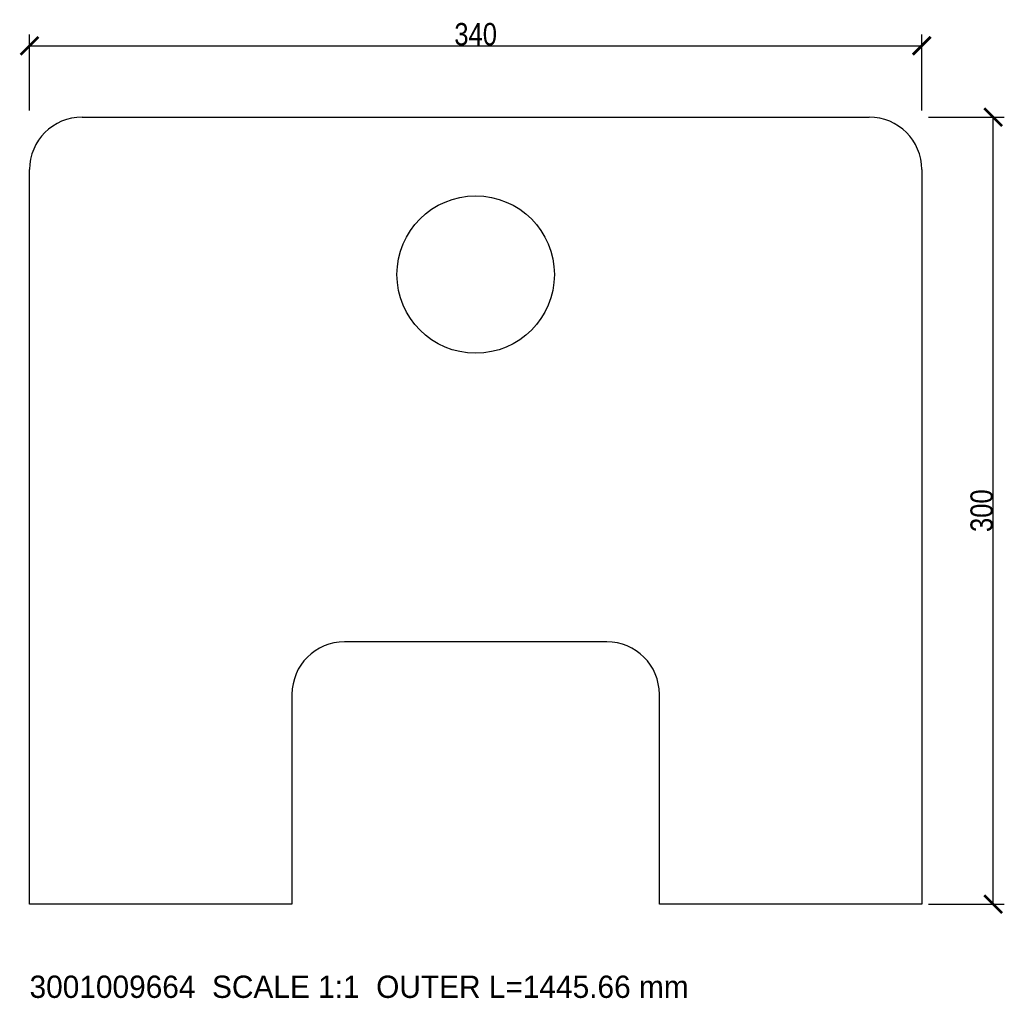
# Model space of a CAD drawing. Header units: millimetres. Extents: x -4 to 371, y -36 to 337.
import ezdxf

# ---------------------------------------------------------------- set-up
doc = ezdxf.new("R2010")
doc.units = ezdxf.units.MM
for name, color, linetype in [('ANNOTATION', 3, 'Continuous'), ('CUT_CONTOUR', 7, 'Continuous'), ('DIMENSIONS', 6, 'Continuous')]:
    doc.layers.add(name, color=color, linetype=linetype)
doc.styles.add('OpenSansCondensed-Light', font='OpenSansCondensed-Light.ttf')
doc.dimstyles.new('EZDXF', dxfattribs={"dimtxt": 0.25, "dimasz": 0.175, "dimexe": 0.375, "dimexo": 0.125, "dimgap": 0.1, "dimtad": 1, "dimlfac": 100, "dimzin": 12, "dimdsep": 46, "dimtxsty": 'OpenSansCondensed-Light', "dimblk": 'ARCHTICK', "dimcen": 2.5, "dimazin": 3, "dimtfac": 0.5, "dimtmove": 2, "dimatfit": 3})

# ---------------------------------------------------------------- blocks, each defined once
blk = doc.blocks.new('_ARCHTICK')
at = {"color": 0, "linetype": 'BYBLOCK', "const_width": 0.15}
blk.add_lwpolyline([(-0.5, -0.5), (0.5, 0.5)], dxfattribs=at)

msp = doc.modelspace()

# ---------------------------------------------------------------- linework, layer by layer
at = {"layer": 'CUT_CONTOUR'}
for p, q in [((20, 300), (320, 300)), ((0, 0), (0, 280)), ((340, 280), (340, 0)), ((220, 100), (120, 100)), ((100, 80), (100, 0)), ((240, 0), (240, 80)), ((100, 0), (0, 0)), ((340, 0), (240, 0))]:
    msp.add_line(p, q, dxfattribs=at)
msp.add_circle((170, 240), 30, dxfattribs=at)
for centre, start, end in [((20, 280), 90, 180), ((320, 280), 0, 90), ((120, 80), 90, 180), ((220, 80), 0, 90)]:
    msp.add_arc(centre, 20, start, end, dxfattribs=at)

# ---------------------------------------------------------------- texts
at = {"layer": 'ANNOTATION'}
msp.add_text('3001009664  SCALE 1:1  OUTER L=1445.66 mm', height=8.5, dxfattribs=at).set_placement((0, -35.7))

# ---------------------------------------------------------------- dimensions: what is measured, and where the dimension line sits
at = {"layer": 'DIMENSIONS'}
msp.add_linear_dim(base=(0, 327.2), p1=(0, 300), p2=(340, 300), dimstyle='EZDXF', override={"dimtxt": 8.5, "dimasz": 6.8, "dimexe": 4.25, "dimexo": 2.55, "dimdec": 2, "dimlfac": 1}, dxfattribs=at).render()
msp.add_linear_dim(base=(367.2, 0), p1=(340, 0), p2=(340, 300), angle=90, dimstyle='EZDXF', override={"dimtxt": 8.5, "dimasz": 6.8, "dimexe": 4.25, "dimexo": 2.55, "dimdec": 2, "dimlfac": 1}, dxfattribs=at).render()

doc.saveas('drawing.dxf')
